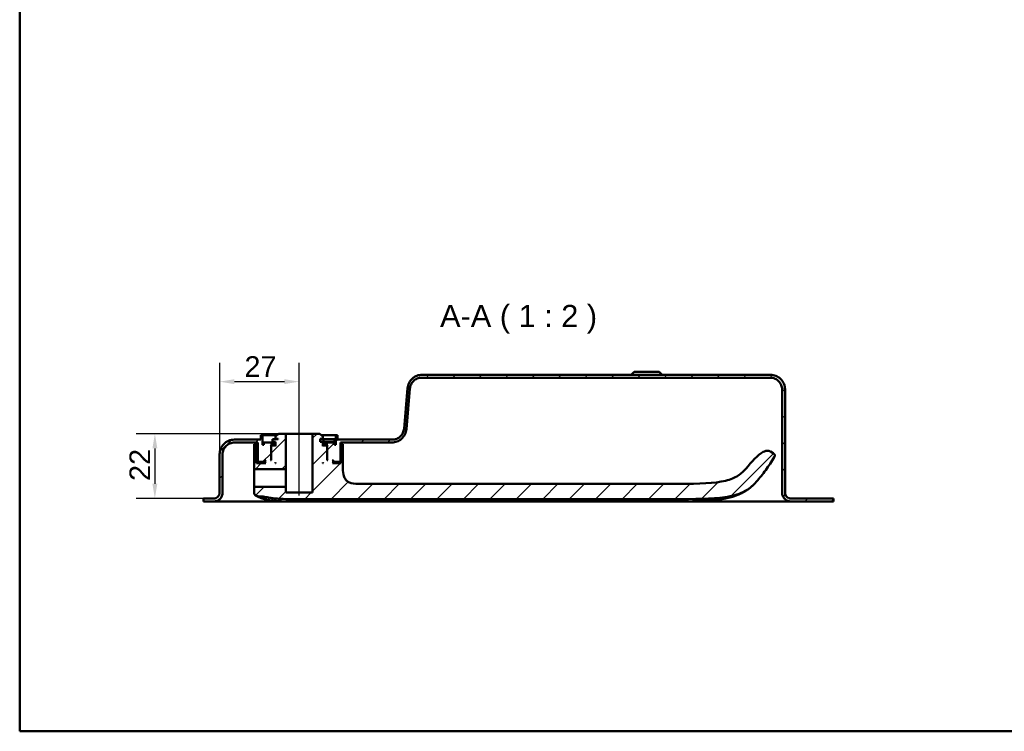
# Model space of a CAD drawing. Header units: millimetres. Extents: x 20 to 833, y 20 to 574.
# Tile 1 of 14: x 20 to 354, y 20 to 262. Entities that reach past the tile are written whole.
import ezdxf

# ---------------------------------------------------------------- set-up
doc = ezdxf.new("R2010")
doc.units = ezdxf.units.MM
doc.header["$LTSCALE"] = 2
for name, color, linetype, lineweight in [('Bemaßungen(DIN)', 7, 'Continuous', 25), ('Mittellinie(DIN)', 7, 'Continuous', 25), ('Sichtbare Kanten(DIN)', 7, 'Continuous', 50), ('Skizziergeometrie(DIN)', 7, 'Continuous', 50), ('Symbole(DIN)', 7, 'Continuous', 25)]:
    doc.layers.add(name, color=color, linetype=linetype, lineweight=lineweight)
doc.layers.add('Schraffur', color=179, linetype='Continuous', lineweight=9, true_color=0x1e1e47)
doc.styles.add('Aktuell-DINGroßer Text', font='arial.ttf')
doc.styles.add('STANDARD-DIN~0', font='arial.ttf')
doc.dimstyles.new('CAD-LAN', dxfattribs={"dimscale": 2, "dimtxt": 3.5, "dimasz": 2.5, "dimexe": 3.175, "dimexo": 0, "dimgap": 0.8, "dimtad": 1, "dimrnd": 1e-08, "dimtxsty": 'STANDARD-DIN~0', "dimcen": 0.09, "dimdle": 10, "dimclrd": 250, "dimclre": 250, "dimclrt": 250, "dimadec": 0, "dimazin": 2, "dimtfac": 1, "dimtmove": 0, "dimatfit": 3, "dimfxl": 1, "dimtolj": 1, "dimtzin": 0, "dimlwd": 25, "dimlwe": 25, "dimarcsym": 0})

# ---------------------------------------------------------------- blocks, each defined once
blk = doc.blocks.new('Ränder Standardrahmen')
at = {"layer": 'Skizziergeometrie(DIN)', "flags": 128}
blk.add_lwpolyline([(10, 10), (10, 287), (410, 287), (410, 10), (10, 10)], dxfattribs=at)
blk = doc.blocks.new('*D25')
at = {"layer": 'Bemaßungen(DIN)', "color": 250, "linetype": 'Continuous', "lineweight": 25, "true_color": 0x3f3f3f, "transparency": 16777216}
for p, q in [((87.91, 114.02), (87.91, 145.04)), ((114.91, 126.02), (114.91, 145.04)), ((92.91, 138.69), (109.91, 138.69))]:
    blk.add_line(p, q, dxfattribs=at)
at = {"layer": 'Bemaßungen(DIN)', "color": 250, "linetype": 'Continuous', "true_color": 0x3f3f3f, "transparency": 16777216}
for points in [[(92.91, 139.52), (92.91, 137.86), (87.91, 138.69)], [(109.91, 139.52), (109.91, 137.86), (114.91, 138.69)]]:
    blk.add_solid(points, dxfattribs=at)
at = {"layer": 'Defpoints', "color": 0, "linetype": 'Continuous', "transparency": 16777216}
for p in [(114.91, 138.69), (114.91, 126.02), (87.91, 114.02)]:
    blk.add_point(p, dxfattribs=at)
at = {"layer": 'Bemaßungen(DIN)', "color": 250, "linetype": 'Continuous', "lineweight": 25, "true_color": 0x3f3f3f, "transparency": 16777216, "insert": (96.33, 147.32), "char_height": 7, "attachment_point": 1, "style": 'STANDARD-DIN~0'}
blk.add_mtext('\\A1;27', dxfattribs=at)
blk = doc.blocks.new('*D26')
at = {"layer": 'Bemaßungen(DIN)', "color": 250, "linetype": 'Continuous', "lineweight": 25, "true_color": 0x3f3f3f, "transparency": 16777216}
for p, q in [((107.91, 121.02), (59.56, 121.02)), ((65.91, 116.02), (65.91, 104.02)), ((83.41, 99.02), (59.56, 99.02))]:
    blk.add_line(p, q, dxfattribs=at)
at = {"layer": 'Bemaßungen(DIN)', "color": 250, "linetype": 'Continuous', "true_color": 0x3f3f3f, "transparency": 16777216}
for points in [[(65.07, 116.02), (66.74, 116.02), (65.91, 121.02)], [(65.07, 104.02), (66.74, 104.02), (65.91, 99.02)]]:
    blk.add_solid(points, dxfattribs=at)
at = {"layer": 'Defpoints', "color": 0, "linetype": 'Continuous', "transparency": 16777216}
for p in [(107.91, 121.02), (65.91, 99.02), (83.41, 99.02)]:
    blk.add_point(p, dxfattribs=at)
at = {"layer": 'Bemaßungen(DIN)', "color": 250, "linetype": 'Continuous', "lineweight": 25, "true_color": 0x3f3f3f, "transparency": 16777216, "insert": (57.28, 104.98), "char_height": 7, "attachment_point": 1, "rotation": 90, "style": 'STANDARD-DIN~0'}
blk.add_mtext('\\A1;22', dxfattribs=at)

msp = doc.modelspace()

# ---------------------------------------------------------------- hatches: boundary and pattern name
at = {"layer": 'Schraffur'}
h = msp.add_hatch(dxfattribs=at)
h.set_pattern_fill('ANSI31', color=256, scale=50.8, style=0)
h.set_pattern_definition([(45, (0, 0), (-4.49013, 4.49013), [])])
edge = h.paths.add_edge_path()
edge.add_spline(control_points=[(88.906, 114.02), (88.906, 114.298), (88.934, 114.575), (89.047, 115.111), (89.129, 115.368), (89.447, 116.098), (89.751, 116.535), (90.498, 117.255), (90.931, 117.537), (91.883, 117.922), (92.39, 118.02), (92.906, 118.02)], knot_values=[-0.6314442, -0.6314442, -0.6314442, -0.6314442, -0.5478443, -0.5478443, -0.4667749, -0.4667749, -0.3085769, -0.3085769, -0.1547676, -0.1547676, 0, 0, 0, 0], degree=3, periodic=0)
edge.add_line((92.906, 118.02), (100.906, 118.02))
edge.add_line((100.906, 118.02), (100.906, 111.62))
edge.add_line((100.906, 111.62), (101.106, 111.42))
edge.add_line((101.106, 111.42), (103.206, 111.42))
edge.add_line((103.206, 111.42), (103.306, 111.52))
edge.add_line((103.306, 111.52), (103.306, 112.02))
edge.add_line((103.306, 112.02), (103.606, 112.02))
edge.add_line((103.606, 112.02), (103.406, 111.82))
edge.add_line((103.406, 111.82), (103.406, 111.22))
edge.add_line((103.406, 111.22), (103.606, 111.02))
edge.add_line((103.606, 111.02), (100.466, 111.02))
edge.add_line((100.466, 111.02), (100.466, 117.52))
edge.add_line((100.466, 117.52), (99.582, 117.52))
edge.add_line((99.582, 117.52), (99.582, 109.22))
edge.add_spline(control_points=[(99.582, 109.22), (99.582, 109.206), (99.584, 109.192), (99.589, 109.165), (99.593, 109.152), (99.609, 109.116), (99.625, 109.094), (99.662, 109.058), (99.684, 109.044), (99.731, 109.024), (99.757, 109.02), (99.782, 109.02)], knot_values=[-0.0315719, -0.0315719, -0.0315719, -0.0315719, -0.0273922, -0.0273922, -0.0233389, -0.0233389, -0.0154291, -0.0154291, -0.0077385, -0.0077385, 0, 0, 0, 0], degree=3, periodic=0)
edge.add_line((99.782, 109.02), (110.356, 109.02))
edge.add_line((110.356, 109.02), (110.356, 121.02))
edge.add_line((110.356, 121.02), (107.906, 121.02))
edge.add_line((107.906, 121.02), (106.906, 120.02))
edge.add_line((106.906, 120.02), (106.906, 119.32))
edge.add_line((106.906, 119.32), (107.806, 119.32))
edge.add_line((107.806, 119.32), (107.806, 119.12))
edge.add_line((107.806, 119.12), (105.889, 119.12))
edge.add_line((105.889, 119.12), (105.889, 118.22))
edge.add_line((105.889, 118.22), (106.906, 118.22))
edge.add_line((106.906, 118.22), (106.906, 116.82))
edge.add_line((106.906, 116.82), (106.706, 117.02))
edge.add_line((106.706, 117.02), (105.606, 117.02))
edge.add_line((105.606, 117.02), (105.406, 116.82))
edge.add_line((105.406, 116.82), (105.406, 112.02))
edge.add_line((105.406, 112.02), (105.156, 112.02))
edge.add_line((105.156, 112.02), (105.356, 112.22))
edge.add_line((105.356, 112.22), (105.356, 117.02))
edge.add_line((105.356, 117.02), (105.156, 117.22))
edge.add_line((105.156, 117.22), (105.906, 117.22))
edge.add_line((105.906, 117.22), (105.906, 118.02))
edge.add_line((105.906, 118.02), (102.906, 118.02))
edge.add_line((102.906, 118.02), (102.906, 117.22))
edge.add_line((102.906, 117.22), (102.406, 117.22))
edge.add_line((102.406, 117.22), (102.406, 120.52))
edge.add_line((102.406, 120.52), (101.906, 120.52))
edge.add_line((101.906, 120.52), (101.906, 119.02))
edge.add_line((101.906, 119.02), (92.906, 119.02))
edge.add_spline(control_points=[(92.906, 119.02), (92.558, 119.02), (92.212, 118.984), (91.542, 118.843), (91.22, 118.741), (90.308, 118.343), (89.762, 117.963), (88.862, 117.029), (88.51, 116.488), (88.028, 115.299), (87.906, 114.665), (87.906, 114.02)], knot_values=[-0.7893052, -0.7893052, -0.7893052, -0.7893052, -0.6848053, -0.6848053, -0.5834686, -0.5834686, -0.3857211, -0.3857211, -0.1934595, -0.1934595, 0, 0, 0, 0], degree=3, periodic=0)
edge.add_line((87.906, 114.02), (87.906, 101.02))
edge.add_spline(control_points=[(87.906, 101.02), (87.906, 100.881), (87.892, 100.742), (87.835, 100.474), (87.794, 100.345), (87.635, 99.981), (87.483, 99.762), (87.11, 99.402), (86.893, 99.261), (86.417, 99.069), (86.164, 99.02), (85.906, 99.02)], knot_values=[-0.3157221, -0.3157221, -0.3157221, -0.3157221, -0.2739221, -0.2739221, -0.2333875, -0.2333875, -0.1542884, -0.1542884, -0.0773838, -0.0773838, -0.0000019, -0.0000019, -0.0000019, -0.0000019], degree=3, periodic=0)
edge.add_line((85.906, 99.02), (83.406, 99.02))
edge.add_line((83.406, 99.02), (83.406, 98.99))
edge.add_line((83.406, 98.99), (82.406, 98.99))
edge.add_line((82.406, 98.99), (82.406, 98.02))
edge.add_line((82.406, 98.02), (85.906, 98.02))
edge.add_spline(control_points=[(85.906, 98.02), (86.115, 98.02), (86.322, 98.041), (86.724, 98.126), (86.917, 98.187), (87.465, 98.426), (87.792, 98.654), (88.332, 99.214), (88.544, 99.539), (88.833, 100.252), (88.906, 100.633), (88.906, 101.02)], knot_values=[-0.4735814, -0.4735814, -0.4735814, -0.4735814, -0.4108832, -0.4108832, -0.3500812, -0.3500812, -0.2314327, -0.2314327, -0.1160757, -0.1160757, 0, 0, 0, 0], degree=3, periodic=0)
edge.add_line((88.906, 101.02), (88.906, 114.02))
h.paths.add_polyline_path([(106.706, 111.02), (106.906, 111.22), (106.906, 111.02)], flags=0)
edge = h.paths.add_edge_path()
edge.add_spline(control_points=[(274.906, 140.02), (275.184, 140.02), (275.461, 139.991), (275.997, 139.879), (276.255, 139.796), (276.984, 139.479), (277.421, 139.174), (278.141, 138.428), (278.423, 137.995), (278.808, 137.043), (278.906, 136.536), (278.906, 136.02)], knot_values=[-0.6314442, -0.6314442, -0.6314442, -0.6314442, -0.5478443, -0.5478443, -0.4667749, -0.4667749, -0.3085769, -0.3085769, -0.1547676, -0.1547676, 0, 0, 0, 0], degree=3, periodic=0)
edge.add_line((278.906, 136.02), (278.906, 101.02))
edge.add_spline(control_points=[(278.906, 101.02), (278.906, 100.811), (278.927, 100.603), (279.012, 100.201), (279.073, 100.008), (279.312, 99.461), (279.54, 99.134), (280.1, 98.594), (280.425, 98.382), (281.138, 98.093), (281.519, 98.02), (281.906, 98.02)], knot_values=[-0.4735831, -0.4735831, -0.4735831, -0.4735831, -0.4108832, -0.4108832, -0.3500812, -0.3500812, -0.2314327, -0.2314327, -0.1160757, -0.1160757, -0.0000071, -0.0000071, -0.0000071, -0.0000071], degree=3, periodic=0)
edge.add_line((281.906, 98.02), (296.406, 98.02))
edge.add_line((296.406, 98.02), (296.406, 99.02))
edge.add_line((296.406, 99.02), (281.906, 99.02))
edge.add_spline(control_points=[(281.906, 99.02), (281.767, 99.02), (281.628, 99.034), (281.36, 99.09), (281.231, 99.131), (280.867, 99.29), (280.648, 99.443), (280.288, 99.816), (280.147, 100.032), (279.955, 100.508), (279.906, 100.762), (279.906, 101.02)], knot_values=[-0.3157143, -0.3157143, -0.3157143, -0.3157143, -0.2739221, -0.2739221, -0.2333875, -0.2333875, -0.1542884, -0.1542884, -0.0773838, -0.0773838, 0, 0, 0, 0], degree=3, periodic=0)
edge.add_line((279.906, 101.02), (279.906, 136.02))
edge.add_spline(control_points=[(279.906, 136.02), (279.906, 136.368), (279.87, 136.714), (279.729, 137.384), (279.627, 137.706), (279.229, 138.618), (278.849, 139.163), (277.915, 140.063), (277.374, 140.416), (276.185, 140.898), (275.551, 141.02), (274.906, 141.02)], knot_values=[-0.7893052, -0.7893052, -0.7893052, -0.7893052, -0.6848053, -0.6848053, -0.5834686, -0.5834686, -0.3857211, -0.3857211, -0.1934595, -0.1934595, 0, 0, 0, 0], degree=3, periodic=0)
edge.add_line((274.906, 141.02), (156.679, 141.02))
edge.add_spline(control_points=[(156.679, 141.02), (156.068, 141.02), (155.465, 140.91), (154.344, 140.481), (153.835, 140.174), (152.907, 139.364), (152.509, 138.853), (151.928, 137.708), (151.752, 137.087), (151.697, 136.446)], knot_values=[-0.746746, -0.746746, -0.746746, -0.746746, -0.5633329, -0.5633329, -0.3859905, -0.3859905, -0.193102, -0.193102, 0, 0, 0, 0], degree=3, periodic=0)
edge.add_line((151.697, 136.446), (150.521, 122.679))
edge.add_spline(control_points=[(150.521, 122.679), (150.479, 122.192), (150.35, 121.719), (149.932, 120.855), (149.653, 120.47), (148.944, 119.786), (148.509, 119.503), (147.557, 119.118), (147.05, 119.02), (146.535, 119.02)], knot_values=[-0.5973968, -0.5973968, -0.5973968, -0.5973968, -0.4506663, -0.4506663, -0.3087924, -0.3087924, -0.1544816, -0.1544816, 0, 0, 0, 0], degree=3, periodic=0)
edge.add_line((146.535, 119.02), (127.906, 119.02))
edge.add_line((127.906, 119.02), (127.906, 120.52))
edge.add_line((127.906, 120.52), (127.406, 120.52))
edge.add_line((127.406, 120.52), (127.406, 117.22))
edge.add_line((127.406, 117.22), (126.906, 117.22))
edge.add_line((126.906, 117.22), (126.906, 118.02))
edge.add_line((126.906, 118.02), (123.906, 118.02))
edge.add_line((123.906, 118.02), (123.906, 117.22))
edge.add_line((123.906, 117.22), (124.656, 117.22))
edge.add_line((124.656, 117.22), (124.456, 117.02))
edge.add_line((124.456, 117.02), (124.456, 112.22))
edge.add_line((124.456, 112.22), (124.656, 112.02))
edge.add_line((124.656, 112.02), (124.406, 112.02))
edge.add_line((124.406, 112.02), (124.406, 116.82))
edge.add_line((124.406, 116.82), (124.206, 117.02))
edge.add_line((124.206, 117.02), (123.106, 117.02))
edge.add_line((123.106, 117.02), (122.906, 116.82))
edge.add_line((122.906, 116.82), (122.906, 118.22))
edge.add_line((122.906, 118.22), (122.006, 118.22))
edge.add_line((122.006, 118.22), (122.006, 119.32))
edge.add_line((122.006, 119.32), (122.906, 119.32))
edge.add_line((122.906, 119.32), (122.906, 120.02))
edge.add_line((122.906, 120.02), (121.906, 121.02))
edge.add_line((121.906, 121.02), (119.456, 121.02))
edge.add_line((119.456, 121.02), (119.456, 101.02))
edge.add_line((119.456, 101.02), (110.356, 101.02))
edge.add_line((110.356, 101.02), (110.356, 103.02))
edge.add_line((110.356, 103.02), (99.782, 103.02))
edge.add_spline(control_points=[(99.782, 103.02), (99.768, 103.02), (99.755, 103.019), (99.728, 103.013), (99.715, 103.009), (99.678, 102.993), (99.657, 102.978), (99.621, 102.94), (99.606, 102.919), (99.587, 102.871), (99.582, 102.846), (99.582, 102.82)], knot_values=[-0.0315719, -0.0315719, -0.0315719, -0.0315719, -0.0273918, -0.0273918, -0.0233382, -0.0233382, -0.0154284, -0.0154284, -0.0077381, -0.0077381, 0, 0, 0, 0], degree=3, periodic=0)
edge.add_line((99.582, 102.82), (99.582, 101.244))
edge.add_spline(control_points=[(99.582, 101.244), (99.582, 101.093), (99.582, 100.945), (99.618, 100.714), (99.643, 100.629), (99.726, 100.467), (99.784, 100.399), (99.988, 100.228), (100.162, 100.149), (100.342, 100.068)], knot_values=[-0.1648888, -0.1648888, -0.1648888, -0.1648888, -0.1216223, -0.1216223, -0.0914607, -0.0914607, -0.0593273, -0.0593273, -0.0000074, -0.0000074, -0.0000074, -0.0000074], degree=3, periodic=0)
edge.add_line((100.342, 100.068), (100.911, 99.812))
edge.add_spline(control_points=[(100.911, 99.812), (100.964, 99.788), (101.005, 99.769), (101.1, 99.75), (101.146, 99.753), (101.205, 99.755)], knot_values=[-0.0352044, -0.0352044, -0.0352044, -0.0352044, -0.0177737, -0.0177737, 0, 0, 0, 0], degree=3, periodic=0)
edge.add_spline(control_points=[(101.205, 99.755), (101.842, 99.775), (102.477, 99.708), (103.757, 99.504), (104.387, 99.367), (104.983, 99.263)], knot_values=[-0.3581126, -0.3581126, -0.3581126, -0.3581126, -0.1813191, -0.1813191, 0, 0, 0, 0], degree=3, periodic=0)
edge.add_spline(control_points=[(104.983, 99.263), (105.418, 99.188), (105.859, 99.127), (106.784, 99.023), (107.276, 98.981), (107.764, 98.949)], knot_values=[-0.279174, -0.279174, -0.279174, -0.279174, -0.1469208, -0.1469208, 0, 0, 0, 0], degree=3, periodic=0)
edge.add_spline(control_points=[(107.764, 98.949), (108.896, 98.876), (110.141, 98.853), (112.407, 98.833), (113.587, 98.835), (114.767, 98.835)], knot_values=[-0.6798684, -0.6798684, -0.6798684, -0.6798684, -0.3539335, -0.3539335, 0, 0, 0, 0], degree=3, periodic=0)
edge.add_line((114.767, 98.835), (241.62, 98.836))
edge.add_spline(control_points=[(241.62, 98.836), (249.497, 98.836), (255.067, 98.836), (261.918, 99.838), (263.927, 100.382), (267.801, 102.224), (269.07, 103.516), (270.133, 104.696)], knot_values=[-1.5083222, -1.5083222, -1.5083222, -1.5083222, -0.8447784, -0.8447784, -0.4766175, -0.4766175, 0, 0, 0, 0], degree=3, periodic=0)
edge.add_spline(control_points=[(270.133, 104.696), (271.279, 105.97), (272.355, 107.301), (274.372, 110.089), (275.307, 111.539), (276.168, 113.036)], knot_values=[-1.0323361, -1.0323361, -1.0323361, -1.0323361, -0.5182091, -0.5182091, -0.0000071, -0.0000071, -0.0000071, -0.0000071], degree=3, periodic=0)
edge.add_spline(control_points=[(276.168, 113.036), (276.255, 113.188), (276.343, 113.344), (276.407, 113.571), (276.418, 113.644), (276.41, 113.787), (276.393, 113.852), (276.325, 113.992), (276.269, 114.06), (276.096, 114.221), (275.955, 114.307), (275.817, 114.392)], knot_values=[-0.1747326, -0.1747326, -0.1747326, -0.1747326, -0.122642, -0.122642, -0.09872, -0.09872, -0.076506, -0.076506, -0.0486237, -0.0486237, -0.000008, -0.000008, -0.000008, -0.000008], degree=3, periodic=0)
edge.add_line((275.817, 114.392), (274.95, 114.922))
edge.add_spline(control_points=[(274.95, 114.922), (274.85, 114.983), (274.741, 115.049), (274.495, 115.159), (274.356, 115.206), (273.979, 115.262), (273.71, 115.262), (272.75, 115.024), (272.164, 114.675), (269.751, 113.026), (267.906, 110.494), (265.929, 108.457)], knot_values=[-1.2874361, -1.2874361, -1.2874361, -1.2874361, -1.2013746, -1.2013746, -1.1219386, -1.1219386, -1.0228769, -1.0228769, -0.8514442, -0.8514442, -0.0000003, -0.0000003, -0.0000003, -0.0000003], degree=3, periodic=0)
edge.add_spline(control_points=[(265.929, 108.457), (265.185, 107.69), (264.338, 106.906), (261.807, 105.594), (260.288, 105.1), (254.054, 104.009), (248.472, 104.009), (241.62, 104.009)], knot_values=[-4.1260149, -4.1260149, -4.1260149, -4.1260149, -3.0511221, -3.0511221, -2.0553656, -2.0553656, 0, 0, 0, 0], degree=3, periodic=0)
edge.add_line((241.62, 104.009), (135.769, 104.009))
edge.add_spline(control_points=[(135.769, 104.009), (134.642, 104.009), (133.559, 104.009), (132.176, 104.373), (131.762, 104.541), (131.043, 105.027), (130.756, 105.32), (130.238, 106.11), (130.063, 106.606), (129.769, 108.002), (129.769, 108.984), (129.769, 110.009)], knot_values=[-1.1173729, -1.1173729, -1.1173729, -1.1173729, -0.7826717, -0.7826717, -0.6296764, -0.6296764, -0.486522, -0.486522, -0.3073065, -0.3073065, 0, 0, 0, 0], degree=3, periodic=0)
edge.add_line((129.769, 110.009), (129.769, 117.52))
edge.add_line((129.769, 117.52), (129.067, 117.52))
edge.add_line((129.067, 117.52), (129.067, 111.02))
edge.add_line((129.067, 111.02), (126.206, 111.02))
edge.add_line((126.206, 111.02), (126.406, 111.22))
edge.add_line((126.406, 111.22), (126.406, 111.82))
edge.add_line((126.406, 111.82), (126.206, 112.02))
edge.add_line((126.206, 112.02), (126.506, 112.02))
edge.add_line((126.506, 112.02), (126.506, 111.52))
edge.add_line((126.506, 111.52), (126.606, 111.42))
edge.add_line((126.606, 111.42), (128.706, 111.42))
edge.add_line((128.706, 111.42), (128.906, 111.62))
edge.add_line((128.906, 111.62), (128.906, 118.02))
edge.add_line((128.906, 118.02), (146.332, 118.02))
edge.add_spline(control_points=[(146.332, 118.02), (146.941, 118.02), (147.542, 118.129), (148.66, 118.555), (149.169, 118.861), (150.097, 119.668), (150.496, 120.178), (151.08, 121.323), (151.256, 121.943), (151.313, 122.584)], knot_values=[-0.7457209, -0.7457209, -0.7457209, -0.7457209, -0.5628408, -0.5628408, -0.3859976, -0.3859976, -0.1930948, -0.1930948, 0, 0, 0, 0], degree=3, periodic=0)
edge.add_line((151.313, 122.584), (152.519, 136.368))
edge.add_spline(control_points=[(152.519, 136.368), (152.561, 136.854), (152.69, 137.325), (153.108, 138.187), (153.387, 138.571), (154.094, 139.254), (154.529, 139.537), (155.482, 139.922), (155.988, 140.02), (156.503, 140.02)], knot_values=[-0.5965767, -0.5965767, -0.5965767, -0.5965767, -0.4502726, -0.4502726, -0.3087981, -0.3087981, -0.1544759, -0.1544759, 0, 0, 0, 0], degree=3, periodic=0)
edge.add_line((156.503, 140.02), (274.906, 140.02))
h.paths.add_polyline_path([(122.906, 111.22), (123.106, 111.02), (122.906, 111.02)], flags=0)

# ---------------------------------------------------------------- linework, layer by layer
at = {"layer": 'Mittellinie(DIN)', "linetype": 'Continuous'}
msp.add_line((114.906, 100.02), (114.906, 126.02), dxfattribs=at)
at = {"layer": 'Sichtbare Kanten(DIN)'}
for p, q in [((274.906, 141.02), (156.679, 141.02)), ((228.656, 142.02), (227.656, 141.02)), ((228.656, 142.02), (237.156, 142.02)), ((237.156, 142.02), (238.156, 141.02)), ((156.503, 140.02), (274.906, 140.02)), ((151.697, 136.446), (150.521, 122.679)), ((151.313, 122.584), (152.519, 136.368)), ((278.906, 136.02), (278.906, 101.02)), ((279.906, 101.02), (279.906, 136.02)), ((279.906, 136.02), (279.906, 136.02)), ((279.906, 136.02), (279.906, 101.02)), ((102.406, 120.52), (101.906, 120.52)), ((101.906, 120.52), (101.906, 119.02)), ((102.406, 117.22), (102.406, 120.52)), ((102.406, 120.52), (107.406, 120.52)), ((107.906, 121.02), (106.906, 120.02)), ((110.356, 121.02), (107.906, 121.02)), ((110.356, 109.02), (110.356, 121.02)), ((110.356, 121.02), (119.456, 121.02)), ((121.906, 121.02), (119.456, 121.02)), ((119.456, 121.02), (119.456, 101.02)), ((122.906, 120.02), (121.906, 121.02)), ((122.406, 120.52), (127.406, 120.52)), ((127.906, 120.52), (127.406, 120.52)), ((127.406, 120.52), (127.406, 117.22)), ((127.906, 119.02), (127.906, 120.52)), ((101.906, 119.02), (92.906, 119.02)), ((92.906, 118.02), (100.906, 118.02)), ((100.466, 117.52), (99.582, 117.52)), ((99.582, 117.52), (99.582, 109.22)), ((100.466, 111.02), (100.466, 117.52)), ((100.906, 117.52), (100.466, 117.52)), ((100.906, 118.02), (100.906, 111.62)), ((102.906, 117.22), (102.406, 117.22)), ((105.906, 118.02), (102.906, 118.02)), ((102.906, 118.02), (102.906, 117.22)), ((105.356, 117.02), (105.156, 117.22)), ((105.156, 117.22), (105.906, 117.22)), ((107.806, 119.12), (105.889, 119.12)), ((105.889, 119.12), (105.889, 118.22)), ((105.889, 118.22), (106.906, 118.22)), ((105.906, 117.22), (105.906, 118.02)), ((105.906, 118.02), (106.906, 118.02)), ((106.906, 117.22), (105.906, 117.22)), ((106.906, 120.02), (106.906, 119.32)), ((106.906, 119.32), (107.806, 119.32)), ((106.906, 118.22), (106.906, 116.82)), ((107.806, 119.32), (107.806, 119.12)), ((122.006, 118.22), (122.006, 119.32)), ((122.006, 119.32), (122.906, 119.32)), ((123.164, 119.12), (122.006, 119.12)), ((122.906, 118.22), (122.006, 118.22)), ((122.906, 119.32), (122.906, 120.02)), ((122.906, 116.82), (122.906, 118.22)), ((122.906, 118.22), (123.164, 118.22)), ((122.906, 118.02), (123.906, 118.02)), ((123.906, 117.22), (122.906, 117.22)), ((126.864, 119.12), (123.164, 119.12)), ((123.164, 119.12), (123.164, 118.22)), ((123.164, 118.22), (126.864, 118.22)), ((126.906, 118.02), (123.906, 118.02)), ((123.906, 118.02), (123.906, 117.22)), ((123.906, 117.22), (124.656, 117.22)), ((124.656, 117.22), (124.456, 117.02)), ((126.864, 119.12), (126.864, 118.22)), ((126.906, 117.22), (126.906, 118.02)), ((127.406, 117.22), (126.906, 117.22)), ((146.535, 119.02), (127.906, 119.02)), ((128.906, 111.62), (128.906, 118.02)), ((128.906, 118.02), (146.332, 118.02)), ((129.067, 117.52), (128.906, 117.52)), ((129.769, 117.52), (129.067, 117.52)), ((129.067, 117.52), (129.067, 111.02)), ((129.769, 110.009), (129.769, 117.52)), ((87.906, 114.02), (87.906, 101.02)), ((87.906, 101.02), (87.906, 114.02)), ((88.906, 101.02), (88.906, 114.02)), ((105.356, 112.22), (105.356, 117.02)), ((105.356, 117.02), (105.606, 117.02)), ((105.606, 117.02), (105.406, 116.82)), ((105.406, 116.82), (105.406, 112.02)), ((106.706, 117.02), (105.606, 117.02)), ((106.906, 116.82), (106.706, 117.02)), ((106.906, 117.02), (106.706, 117.02)), ((123.106, 117.02), (122.906, 116.82)), ((123.106, 117.02), (122.906, 117.02)), ((124.206, 117.02), (123.106, 117.02)), ((124.406, 116.82), (124.206, 117.02)), ((124.206, 117.02), (124.456, 117.02)), ((124.406, 112.02), (124.406, 116.82)), ((124.456, 117.02), (124.456, 112.22)), ((275.817, 114.392), (274.95, 114.922)), ((103.606, 111.02), (100.466, 111.02)), ((100.906, 111.62), (101.106, 111.42)), ((101.106, 111.42), (103.206, 111.42)), ((103.206, 111.42), (103.306, 111.52)), ((103.206, 111.42), (103.406, 111.42)), ((103.306, 111.52), (103.306, 112.02)), ((103.306, 112.02), (103.606, 112.02)), ((103.406, 111.52), (103.306, 111.52)), ((103.606, 112.02), (103.406, 111.82)), ((103.406, 111.82), (103.406, 111.22)), ((103.406, 111.22), (103.606, 111.02)), ((105.156, 112.02), (105.356, 112.22)), ((105.406, 112.02), (105.156, 112.02)), ((105.406, 112.22), (105.356, 112.22)), ((106.706, 111.02), (106.906, 111.22)), ((106.906, 111.02), (106.706, 111.02)), ((106.906, 111.22), (106.906, 111.02)), ((122.906, 111.22), (123.106, 111.02)), ((122.906, 111.02), (122.906, 111.22)), ((123.106, 111.02), (122.906, 111.02)), ((124.456, 112.22), (124.406, 112.22)), ((124.656, 112.02), (124.406, 112.02)), ((124.456, 112.22), (124.656, 112.02)), ((126.406, 111.82), (126.206, 112.02)), ((126.206, 112.02), (126.506, 112.02)), ((126.206, 111.02), (126.406, 111.22)), ((129.067, 111.02), (126.206, 111.02)), ((126.406, 111.22), (126.406, 111.82)), ((126.506, 111.52), (126.406, 111.52)), ((126.406, 111.42), (126.606, 111.42)), ((126.506, 112.02), (126.506, 111.52)), ((126.506, 111.52), (126.606, 111.42)), ((126.606, 111.42), (128.706, 111.42)), ((128.706, 111.42), (128.906, 111.62)), ((99.782, 109.02), (110.356, 109.02)), ((110.356, 109.02), (110.356, 106.02)), ((110.356, 106.02), (110.356, 103.02)), ((241.62, 104.009), (135.769, 104.009)), ((87.906, 101.02), (87.906, 101.02)), ((99.582, 102.82), (99.582, 101.244)), ((110.356, 103.02), (99.782, 103.02)), ((110.356, 101.02), (110.356, 103.02)), ((119.456, 101.02), (110.356, 101.02)), ((83.406, 98.99), (82.406, 98.99)), ((82.406, 98.99), (82.406, 98.02)), ((82.406, 98.02), (82.406, 98.99)), ((82.406, 98.02), (85.906, 98.02)), ((85.906, 99.02), (83.406, 99.02)), ((83.406, 99.02), (83.406, 98.99)), ((83.406, 99.02), (83.406, 98.99)), ((85.93, 98.02), (91.218, 98.02)), ((91.218, 98.02), (111.444, 98.02)), ((100.342, 100.068), (100.911, 99.812)), ((111.444, 98.02), (256.368, 98.02)), ((114.767, 98.835), (241.62, 98.836)), ((296.406, 99.02), (281.906, 99.02)), ((281.906, 98.02), (296.406, 98.02)), ((296.406, 98.02), (296.406, 99.02)), ((296.406, 98.02), (296.406, 98.99)), ((296.406, 98.02), (296.406, 98.02))]:
    msp.add_line(p, q, dxfattribs=at)
for points, degree, knots in [([(156.679, 141.02), (156.068, 141.02), (155.465, 140.91), (154.344, 140.481), (153.835, 140.174), (152.907, 139.364), (152.509, 138.853), (151.928, 137.708), (151.752, 137.087), (151.697, 136.446)], 3, [-0.74674605, -0.74674605, -0.74674605, -0.74674605, -0.56333292, -0.56333292, -0.38599047, -0.38599047, -0.19310203, -0.19310203, 0, 0, 0, 0]), ([(279.906, 136.02), (279.906, 136.368), (279.87, 136.714), (279.729, 137.384), (279.627, 137.706), (279.229, 138.618), (278.849, 139.163), (277.915, 140.063), (277.374, 140.416), (276.185, 140.898), (275.551, 141.02), (274.906, 141.02)], 3, [-0.78930523, -0.78930523, -0.78930523, -0.78930523, -0.68480532, -0.68480532, -0.58346864, -0.58346864, -0.38572109, -0.38572109, -0.19345948, -0.19345948, 0, 0, 0, 0]), ([(152.519, 136.368), (152.561, 136.854), (152.69, 137.325), (153.108, 138.187), (153.387, 138.571), (154.094, 139.254), (154.529, 139.537), (155.482, 139.922), (155.988, 140.02), (156.503, 140.02)], 3, [-0.59657674, -0.59657674, -0.59657674, -0.59657674, -0.45027262, -0.45027262, -0.30879806, -0.30879806, -0.15447588, -0.15447588, 0, 0, 0, 0]), ([(274.906, 140.02), (275.184, 140.02), (275.461, 139.991), (275.997, 139.879), (276.255, 139.796), (276.984, 139.479), (277.421, 139.174), (278.141, 138.428), (278.423, 137.995), (278.808, 137.043), (278.906, 136.536), (278.906, 136.02)], 3, [-0.63144419, -0.63144419, -0.63144419, -0.63144419, -0.54784426, -0.54784426, -0.46677491, -0.46677491, -0.30857687, -0.30857687, -0.15476758, -0.15476758, 0, 0, 0, 0]), ([(146.332, 118.02), (146.941, 118.02), (147.542, 118.129), (148.66, 118.555), (149.169, 118.861), (150.097, 119.668), (150.496, 120.178), (151.08, 121.323), (151.256, 121.943), (151.313, 122.584)], 3, [-0.74572093, -0.74572093, -0.74572093, -0.74572093, -0.56284077, -0.56284077, -0.38599757, -0.38599757, -0.19309485, -0.19309485, 0, 0, 0, 0]), ([(150.521, 122.679), (150.479, 122.192), (150.35, 121.719), (149.932, 120.855), (149.653, 120.47), (148.944, 119.786), (148.509, 119.503), (147.557, 119.118), (147.05, 119.02), (146.535, 119.02)], 3, [-0.59739685, -0.59739685, -0.59739685, -0.59739685, -0.45066634, -0.45066634, -0.30879238, -0.30879238, -0.15448162, -0.15448162, -0.00000002, -0.00000002, -0.00000002, -0.00000002]), ([(92.906, 119.02), (92.558, 119.02), (92.212, 118.984), (91.542, 118.843), (91.22, 118.741), (90.308, 118.343), (89.762, 117.963), (88.862, 117.029), (88.51, 116.488), (88.028, 115.299), (87.906, 114.665), (87.906, 114.02)], 3, [-0.78930523, -0.78930523, -0.78930523, -0.78930523, -0.68480532, -0.68480532, -0.58346864, -0.58346864, -0.38572109, -0.38572109, -0.19345948, -0.19345948, 0, 0, 0, 0]), ([(88.906, 114.02), (88.906, 114.298), (88.934, 114.575), (89.047, 115.111), (89.129, 115.368), (89.447, 116.098), (89.751, 116.535), (90.498, 117.255), (90.931, 117.537), (91.883, 117.922), (92.39, 118.02), (92.906, 118.02)], 3, [-0.63144419, -0.63144419, -0.63144419, -0.63144419, -0.54784426, -0.54784426, -0.46677491, -0.46677491, -0.30857687, -0.30857687, -0.15476759, -0.15476759, 0, 0, 0, 0]), ([(274.95, 114.922), (274.85, 114.983), (274.741, 115.049), (274.495, 115.159), (274.356, 115.206), (273.979, 115.262), (273.71, 115.262), (272.75, 115.024), (272.164, 114.675), (269.751, 113.026), (267.906, 110.494), (265.929, 108.457)], 3, [-1.2874361, -1.2874361, -1.2874361, -1.2874361, -1.2013746, -1.2013746, -1.1219386, -1.1219386, -1.0228769, -1.0228769, -0.8514442, -0.8514442, -0.0000003, -0.0000003, -0.0000003, -0.0000003]), ([(276.168, 113.036), (276.255, 113.188), (276.343, 113.344), (276.407, 113.571), (276.418, 113.644), (276.41, 113.787), (276.393, 113.852), (276.325, 113.992), (276.269, 114.06), (276.096, 114.221), (275.955, 114.307), (275.817, 114.392)], 3, [-0.17473264, -0.17473264, -0.17473264, -0.17473264, -0.12264195, -0.12264195, -0.09871995, -0.09871995, -0.07650599, -0.07650599, -0.04862372, -0.04862372, -0.00000804, -0.00000804, -0.00000804, -0.00000804]), ([(275.817, 114.392), (275.961, 114.304), (276.108, 114.216), (276.265, 114.061), (276.299, 114.02), (276.356, 113.932), (276.379, 113.884), (276.409, 113.783), (276.416, 113.729), (276.413, 113.57), (276.381, 113.464), (276.314, 113.305), (276.284, 113.245), (276.247, 113.177), (276.239, 113.162), (276.219, 113.126), (276.208, 113.107), (276.194, 113.082), (276.19, 113.075), (276.183, 113.063), (276.181, 113.059), (276.177, 113.053), (276.176, 113.05), (276.173, 113.046), (276.172, 113.044), (276.171, 113.042), (276.17, 113.041), (276.169, 113.039), (276.168, 113.038), (276.168, 113.036)], 3, [0, 0, 0, 0, 0.05051559, 0.05051559, 0.06623846, 0.06623846, 0.08204345, 0.08204345, 0.09788017, 0.09788017, 0.12993928, 0.12993928, 0.14980794, 0.14980794, 0.15559386, 0.15559386, 0.16491787, 0.16491787, 0.16962555, 0.16962555, 0.171964, 0.171964, 0.17317906, 0.17317906, 0.1738357, 0.1738357, 0.17419008, 0.17419008, 0.17455971, 0.17455971, 0.17455971, 0.17455971]), ([(270.133, 104.696), (271.279, 105.97), (272.355, 107.301), (274.372, 110.089), (275.307, 111.539), (276.168, 113.036)], 3, [-1.0323361, -1.0323361, -1.0323361, -1.0323361, -0.5182091, -0.5182091, -0.0000071, -0.0000071, -0.0000071, -0.0000071]), ([(99.582, 109.22), (99.582, 109.206), (99.584, 109.192), (99.589, 109.165), (99.593, 109.152), (99.609, 109.116), (99.625, 109.094), (99.662, 109.058), (99.684, 109.044), (99.731, 109.024), (99.757, 109.02), (99.782, 109.02)], 3, [-0.031571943, -0.031571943, -0.031571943, -0.031571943, -0.027392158, -0.027392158, -0.023338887, -0.023338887, -0.015429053, -0.015429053, -0.007738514, -0.007738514, 0, 0, 0, 0]), ([(99.606, 106.02), (99.606, 106.438), (99.604, 107.069), (99.599, 107.81), (99.594, 108.297), (99.59, 108.698), (99.586, 108.995), (99.583, 109.179), (99.582, 109.219), (99.582, 109.22)], 3, [0, 0, 0, 0, 0.12296015, 0.18444022, 0.2459203, 0.30740037, 0.36888044, 0.43036052, 0.49150589, 0.49150589, 0.49150589, 0.49150589]), ([(135.769, 104.009), (134.642, 104.009), (133.559, 104.009), (132.176, 104.373), (131.762, 104.541), (131.043, 105.027), (130.756, 105.32), (130.238, 106.11), (130.063, 106.606), (129.769, 108.002), (129.769, 108.984), (129.769, 110.009)], 3, [-1.1173729, -1.1173729, -1.1173729, -1.1173729, -0.7826717, -0.7826717, -0.6296764, -0.6296764, -0.486522, -0.486522, -0.3073065, -0.3073065, 0, 0, 0, 0]), ([(265.929, 108.457), (265.185, 107.69), (264.338, 106.906), (261.807, 105.594), (260.288, 105.1), (254.054, 104.009), (248.472, 104.009), (241.62, 104.009)], 3, [-4.1260149, -4.1260149, -4.1260149, -4.1260149, -3.0511221, -3.0511221, -2.0553656, -2.0553656, 0, 0, 0, 0]), ([(99.582, 102.82), (99.582, 102.82), (99.583, 102.861), (99.586, 103.045), (99.59, 103.342), (99.594, 103.743), (99.599, 104.23), (99.604, 104.971), (99.606, 105.602), (99.606, 106.02)], 3, [0.49214697, 0.49214697, 0.49214697, 0.49214697, 0.5533206, 0.61480065, 0.6762807, 0.73776075, 0.7992408, 0.86072085, 0.98368095, 0.98368095, 0.98368095, 0.98368095]), ([(241.62, 98.836), (249.497, 98.836), (255.067, 98.836), (261.918, 99.838), (263.927, 100.382), (267.801, 102.224), (269.07, 103.516), (270.133, 104.696)], 3, [-1.5083222, -1.5083222, -1.5083222, -1.5083222, -0.8447784, -0.8447784, -0.4766175, -0.4766175, 0, 0, 0, 0]), ([(241.62, 98.021), (241.998, 98.021), (242.753, 98.021), (243.886, 98.022), (245.397, 98.024), (247.286, 98.041), (249.177, 98.072), (251.067, 98.13), (252.956, 98.222), (254.841, 98.358), (256.721, 98.551), (258.591, 98.818), (260.447, 99.176), (262.277, 99.651), (264.062, 100.27), (266.117, 101.223), (267.702, 102.276), (268.85, 103.303), (269.636, 104.145), (270.133, 104.696)], 5, [0, 0, 0, 0, 0, 0, 0.188639, 0.3776471, 0.5666552, 0.7556633, 0.9446714, 1.1336795, 1.3226876, 1.5116957, 1.7007038, 1.8897119, 2.07872, 2.2677281, 2.4567361, 2.6457442, 3.0237604, 3.0237604, 3.0237604, 3.0237604, 3.0237604, 3.0237604]), ([(87.906, 101.02), (87.906, 100.881), (87.892, 100.742), (87.835, 100.474), (87.794, 100.345), (87.635, 99.981), (87.483, 99.762), (87.11, 99.402), (86.893, 99.261), (86.417, 99.069), (86.164, 99.02), (85.906, 99.02)], 3, [-0.31572209, -0.31572209, -0.31572209, -0.31572209, -0.27392213, -0.27392213, -0.23338746, -0.23338746, -0.15428844, -0.15428844, -0.07738379, -0.07738379, -0.00000194, -0.00000194, -0.00000194, -0.00000194]), ([(85.906, 98.02), (86.115, 98.02), (86.322, 98.041), (86.724, 98.126), (86.917, 98.187), (87.465, 98.426), (87.792, 98.654), (88.332, 99.214), (88.544, 99.539), (88.833, 100.252), (88.906, 100.633), (88.906, 101.02)], 3, [-0.47358135, -0.47358135, -0.47358135, -0.47358135, -0.41088319, -0.41088319, -0.35008119, -0.35008119, -0.23143265, -0.23143265, -0.11607569, -0.11607569, 0, 0, 0, 0]), ([(99.782, 103.02), (99.768, 103.02), (99.755, 103.019), (99.728, 103.013), (99.715, 103.009), (99.678, 102.993), (99.657, 102.978), (99.621, 102.94), (99.606, 102.919), (99.587, 102.871), (99.582, 102.846), (99.582, 102.82)], 3, [-0.031571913, -0.031571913, -0.031571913, -0.031571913, -0.0273918, -0.0273918, -0.023338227, -0.023338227, -0.015428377, -0.015428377, -0.007738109, -0.007738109, 0, 0, 0, 0]), ([(99.582, 101.244), (99.582, 101.093), (99.582, 100.945), (99.618, 100.714), (99.643, 100.629), (99.726, 100.467), (99.784, 100.399), (99.988, 100.228), (100.162, 100.149), (100.342, 100.068)], 3, [-0.1648888, -0.1648888, -0.1648888, -0.1648888, -0.12162228, -0.12162228, -0.09146067, -0.09146067, -0.0593273, -0.0593273, -0.00000738, -0.00000738, -0.00000738, -0.00000738]), ([(102.257, 99.089), (102.159, 99.121), (102.064, 99.153), (101.671, 99.289), (101.4, 99.394), (100.886, 99.613), (100.66, 99.724), (100.149, 100.005), (99.952, 100.188), (99.799, 100.381), (99.808, 100.373), (99.763, 100.43), (99.763, 100.431), (99.75, 100.447)], 3, [0.9123892, 0.9123892, 0.9123892, 0.9123892, 0.9497568, 0.9497568, 1.0715078, 1.0715078, 1.2223249, 1.2223249, 1.51461, 1.51461, 1.8291708, 1.8291708, 2.2485694, 2.2485694, 2.2485694, 2.2485694]), ([(278.906, 101.02), (278.906, 100.811), (278.927, 100.603), (279.012, 100.201), (279.073, 100.008), (279.312, 99.461), (279.54, 99.134), (280.1, 98.594), (280.425, 98.382), (281.138, 98.093), (281.519, 98.02), (281.906, 98.02)], 3, [-0.47358314, -0.47358314, -0.47358314, -0.47358314, -0.41088319, -0.41088319, -0.35008119, -0.35008119, -0.23143265, -0.23143265, -0.11607569, -0.11607569, -0.00000713, -0.00000713, -0.00000713, -0.00000713]), ([(281.906, 99.02), (281.767, 99.02), (281.628, 99.034), (281.36, 99.09), (281.231, 99.131), (280.867, 99.29), (280.648, 99.443), (280.288, 99.816), (280.147, 100.032), (279.955, 100.508), (279.906, 100.762), (279.906, 101.02)], 3, [-0.31571427, -0.31571427, -0.31571427, -0.31571427, -0.27392213, -0.27392213, -0.23338746, -0.23338746, -0.15428844, -0.15428844, -0.07738379, -0.07738379, 0, 0, 0, 0]), ([(85.906, 98.02), (85.906, 98.02), (85.906, 98.02), (85.906, 98.02), (85.906, 98.02), (85.907, 98.02), (85.907, 98.02), (85.91, 98.02), (85.916, 98.02), (85.93, 98.02)], 3, [60.49845366, 60.49845366, 60.49845366, 60.49845366, 60.53427733, 60.53427733, 60.56427219, 60.56427219, 60.59426706, 60.59426706, 60.74424136, 60.74424136, 60.74424136, 60.74424136]), ([(100.911, 99.812), (100.964, 99.788), (101.005, 99.769), (101.1, 99.75), (101.146, 99.753), (101.205, 99.755)], 3, [-0.035204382, -0.035204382, -0.035204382, -0.035204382, -0.017773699, -0.017773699, -0.000000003, -0.000000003, -0.000000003, -0.000000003]), ([(101.205, 99.755), (101.842, 99.775), (102.477, 99.708), (103.757, 99.504), (104.387, 99.367), (104.982, 99.264)], 3, [-0.35811259, -0.35811259, -0.35811259, -0.35811259, -0.18131912, -0.18131912, 0, 0, 0, 0]), ([(101.908, 99.211), (102.035, 99.164), (102.337, 99.059), (102.779, 98.919), (103.296, 98.78), (103.859, 98.652), (104.215, 98.58), (104.317, 98.559)], 5, [19.29728714, 19.29728714, 19.29728714, 19.29728714, 19.29728714, 19.29728714, 19.41438271, 19.54730419, 19.60041559, 19.60041559, 19.60041559, 19.60041559, 19.60041559, 19.60041559]), ([(110.961, 98.03), (110.955, 98.03), (110.949, 98.03), (110.889, 98.03), (110.835, 98.031), (110.497, 98.035), (110.212, 98.039), (109.166, 98.061), (108.406, 98.087), (106.839, 98.19), (106.028, 98.273), (104.711, 98.477), (104.187, 98.578), (103.691, 98.693)], 3, [0.00817973, 0.00817973, 0.00817973, 0.00817973, 0.01005578, 0.01005578, 0.02609863, 0.02609863, 0.11166158, 0.11166158, 0.33990077, 0.33990077, 0.58274554, 0.58274554, 0.74497815, 0.74497815, 0.74497815, 0.74497815]), ([(104.983, 99.263), (105.418, 99.188), (105.859, 99.127), (106.784, 99.023), (107.276, 98.981), (107.764, 98.949)], 3, [-0.27917395, -0.27917395, -0.27917395, -0.27917395, -0.14692081, -0.14692081, 0, 0, 0, 0]), ([(107.764, 98.949), (108.896, 98.876), (110.141, 98.853), (112.407, 98.833), (113.587, 98.835), (114.767, 98.835)], 3, [-0.67986841, -0.67986841, -0.67986841, -0.67986841, -0.35393347, -0.35393347, 0, 0, 0, 0]), ([(114.761, 98.02), (114.769, 98.02), (117.914, 98.02), (124.249, 98.02), (133.804, 98.02), (146.482, 98.02), (162.332, 98.021), (178.199, 98.02), (194.052, 98.021), (208.319, 98.02), (221.009, 98.021), (230.523, 98.02), (236.864, 98.021), (240.034, 98.02), (241.62, 98.021)], 5, [20.6437384, 20.6437384, 20.6437384, 20.6437384, 20.6437384, 20.6437384, 20.6474288, 22.2330696, 23.8187104, 25.4043512, 26.989992, 28.5756328, 30.1612736, 31.7469144, 32.5397348, 33.3329244, 33.3329244, 33.3329244, 33.3329244, 33.3329244, 33.3329244]), ([(256.368, 98.02), (256.583, 98.02), (256.798, 98.02), (257.013, 98.02), (257.215, 98.02), (257.417, 98.02), (257.619, 98.02), (257.719, 98.02), (257.82, 98.02), (257.921, 98.02), (258.217, 98.02), (258.512, 98.02), (258.829, 98.02), (258.837, 98.02), (258.844, 98.02), (258.852, 98.02), (259.739, 98.02), (260.536, 98.02), (261.343, 98.02), (261.358, 98.02), (261.373, 98.02), (261.388, 98.02), (262.208, 98.02), (263.037, 98.02), (263.86, 98.02), (263.868, 98.02), (263.876, 98.02), (263.884, 98.02), (264.711, 98.02), (265.532, 98.02), (266.342, 98.02), (266.349, 98.02), (266.355, 98.02), (266.361, 98.02), (267.994, 98.02), (269.59, 98.02), (271.064, 98.02), (272.549, 98.02), (273.962, 98.02), (275.209, 98.02), (276.459, 98.02), (277.584, 98.02), (278.498, 98.02), (279.408, 98.02), (280.153, 98.02), (280.686, 98.02), (280.688, 98.02), (280.689, 98.02), (280.69, 98.02), (280.954, 98.02), (281.17, 98.02), (281.34, 98.02), (281.341, 98.02), (281.343, 98.02), (281.344, 98.02), (281.512, 98.02), (281.636, 98.02), (281.721, 98.02), (281.722, 98.02), (281.724, 98.02), (281.725, 98.02), (281.808, 98.02), (281.855, 98.02), (281.881, 98.02), (281.881, 98.02), (281.881, 98.02), (281.882, 98.02), (281.902, 98.02), (281.905, 98.02), (281.906, 98.02)], 3, [79.0507351, 79.0507351, 79.0507351, 79.0507351, 79.115326, 79.115326, 79.115326, 79.175852, 79.175852, 79.175852, 79.206115, 79.206115, 79.206115, 79.2947699, 79.2947699, 79.2947699, 79.2969041, 79.2969041, 79.2969041, 79.5442558, 79.5442558, 79.5442558, 79.5487575, 79.5487575, 79.5487575, 79.8000755, 79.8000755, 79.8000755, 79.8025259, 79.8025259, 79.8025259, 80.0549623, 80.0549623, 80.0549623, 80.056924, 80.056924, 80.056924, 80.5656653, 80.5656653, 80.5656653, 81.0782231, 81.0782231, 81.0782231, 81.5913866, 81.5913866, 81.5913866, 82.1026454, 82.1026454, 82.1026454, 82.1037871, 82.1037871, 82.1037871, 82.3575184, 82.3575184, 82.3575184, 82.3596398, 82.3596398, 82.3596398, 82.6121592, 82.6121592, 82.6121592, 82.6164541, 82.6164541, 82.6164541, 82.8648963, 82.8648963, 82.8648963, 82.8687085, 82.8687085, 82.8687085, 83.0774428, 83.0774428, 83.0774428, 83.0774428])]:
    msp.add_open_spline(points, degree=degree, knots=knots, dxfattribs=at)

# ---------------------------------------------------------------- block references
at = {"xscale": 2, "yscale": 2, "zscale": 2}
msp.add_blockref('Ränder Standardrahmen', (0, 0), dxfattribs=at)

# ---------------------------------------------------------------- texts
at = {"layer": 'Symbole(DIN)', "color": 7, "insert": (162.755, 155.02), "char_height": 7.4676, "attachment_point": 7, "style": 'Aktuell-DINGroßer Text'}
msp.add_mtext('A-A ( 1 : 2 )', dxfattribs=at)

# ---------------------------------------------------------------- dimensions: what is measured, and where the dimension line sits
at = {"layer": 'Bemaßungen(DIN)', "color": 250, "linetype": 'Continuous', "lineweight": 25, "true_color": 0x3f3f3f}
for base, p1, p2, angle, picture, middle in [((114.906, 138.69), (87.906, 114.02), (114.906, 126.02), 180, '*D25', (101.406, 138.69)), ((65.906, 99.02), (107.906, 121.02), (83.406, 99.02), 90, '*D26', (65.906, 110.02))]:
    dim = msp.add_linear_dim(base=base, p1=p1, p2=p2, angle=angle, dimstyle='CAD-LAN', override={"dimgap": 0.8, "dimdec": 2, "dimtol": 0, "dimlim": 0, "dimtp": 0, "dimtm": 0, "dimtdec": 2, "dimtofl": 0, "dimatfit": 1}, dxfattribs=at)
    dim.commit()
    dim.dimension.update_dxf_attribs({"geometry": picture, "text_midpoint": middle, "dimtype": 160})

doc.saveas('drawing.dxf')
